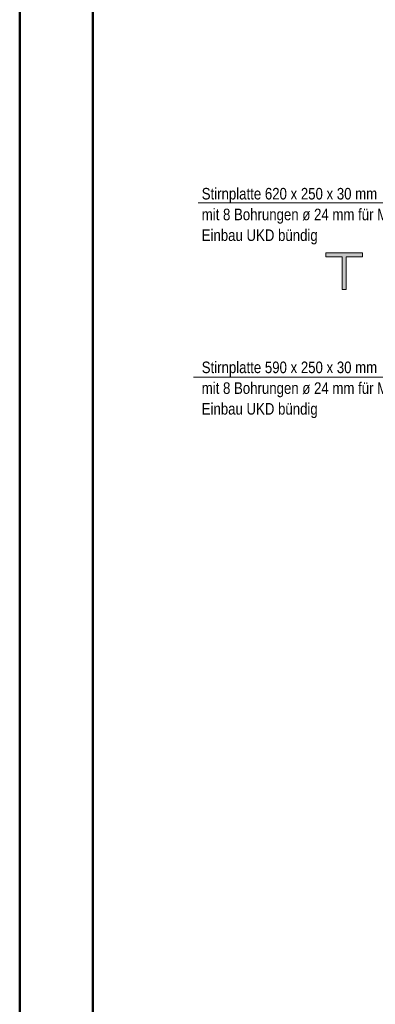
# Model space of a CAD drawing. Header units: millimetres. Extents: x 0 to 34.7, y 0 to 23.8.
# Tile 2 of 22: x 0 to 2.4, y 7.6 to 14.3. Entities that reach past the tile are written whole.
import ezdxf

# ---------------------------------------------------------------- set-up
doc = ezdxf.new("R2010")
doc.units = ezdxf.units.MM
doc.layers.add('Geschnittene Kanten', color=7, linetype='Continuous', lineweight=20)
doc.layers.add('Schraffur', color=7, linetype='Continuous', lineweight=20)
doc.styles.add('Arial Narrow', font='ARIALN.TTF')

msp = doc.modelspace()

# ---------------------------------------------------------------- hatches: boundary and pattern name
at = {"layer": 'Schraffur', "lineweight": 13, "true_color": 0x4682b4}
msp.add_hatch(color=145, dxfattribs=at).paths.add_polyline_path([(2.230584, 12.6752401), (2.341834, 12.6752401), (2.341834, 12.7027401), (2.091834, 12.7027401), (2.091834, 12.6752401), (2.203084, 12.6752401), (2.203084, 12.4527401), (2.230584, 12.4527401)])

# ---------------------------------------------------------------- linework, layer by layer
at = {"color": 4, "linetype": 'Continuous', "lineweight": 50}
for p, q in [((0, 21.025), (0, 0)), ((0.5, 20.9), (0.5, 0.125))]:
    msp.add_line(p, q, dxfattribs=at)
at = {"color": 5, "linetype": 'Continuous', "lineweight": 18}
for p, q in [((2.6198347, 13.0443089), (1.2197488, 13.0443089)), ((1.1877888, 11.8540999), (2.7376513, 11.8540999))]:
    msp.add_line(p, q, dxfattribs=at)
at = {"layer": 'Geschnittene Kanten', "color": 5, "linetype": 'Continuous', "lineweight": 18}
for p, q in [((2.341834, 12.7027401), (2.091834, 12.7027401)), ((2.091834, 12.6752401), (2.091834, 12.7027401)), ((2.203084, 12.6752401), (2.091834, 12.6752401)), ((2.203084, 12.4527401), (2.203084, 12.6752401)), ((2.341834, 12.6752401), (2.230584, 12.6752401)), ((2.230584, 12.4527401), (2.230584, 12.6752401)), ((2.341834, 12.6752401), (2.341834, 12.7027401)), ((2.230584, 12.4527401), (2.203084, 12.4527401))]:
    msp.add_line(p, q, dxfattribs=at)

# ---------------------------------------------------------------- texts
at = {"color": 2, "lineweight": 35, "style": 'Arial Narrow'}
for s, p in [('Stirnplatte 620 x 250 x 30 mm', (1.2435239, 13.067528)), ('mit 8 Bohrungen ø 24 mm für M 22', (1.2435239, 12.925778)), ('Einbau UKD bündig', (1.2435239, 12.784028)), ('Stirnplatte 590 x 250 x 30 mm', (1.2435239, 11.88085)), ('mit 8 Bohrungen ø 24 mm für M 22', (1.2435239, 11.7391)), ('Einbau UKD bündig', (1.2435239, 11.59735))]:
    msp.add_text(s, height=0.07875, dxfattribs=at).set_placement(p)

doc.saveas('drawing.dxf')
